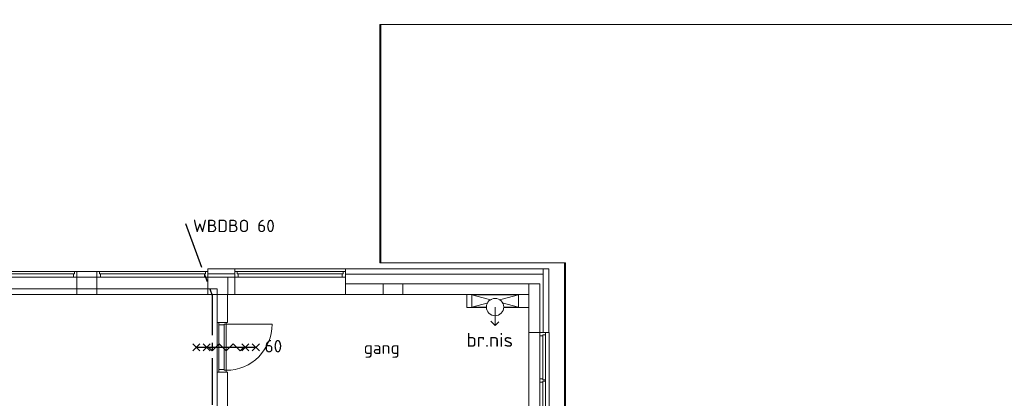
# Model space of a CAD drawing. Header units: millimetres. Extents: x -137512 to 20061, y -42753 to 41926.
# Tile 6 of 29: x -117688 to -97865, y 34297 to 41926. Entities that reach past the tile are written whole.
import ezdxf

# ---------------------------------------------------------------- set-up
doc = ezdxf.new("R2010")
doc.units = ezdxf.units.MM
doc.header["$LTSCALE"] = 100
doc.linetypes.add('B0202', pattern=[28.125, 18.75, -3.125, 3.125, -3.125])
for name, color, linetype in [('AL65_BEVEILIGING', 1, 'Continuous'), ('AT1A_TEKST', 2, 'Continuous'), ('br.compartimentering', 4, 'B0202'), ('TXT25', 2, 'Continuous')]:
    doc.layers.add(name, color=color, linetype=linetype)
doc.layers.add('hulplijn', color=30, linetype='Continuous', plot=False)
doc.layers.add('None', color=7, linetype='Continuous', lineweight=5)
doc.styles.add('03_100', font='isocpeur.ttf')
doc.styles.add('Tekton Plus Regular', font='isocpeur.ttf')

# ---------------------------------------------------------------- blocks, each defined once
blk = doc.blocks.new('Group-133')
at = {"color": 8, "linetype": 'Continuous', "lineweight": 5}
blk.add_wipeout([(-38720.7, 35204.6), (-36490.7, 35204.6), (-36490.7, 35090.6), (-38720.7, 35090.6)], dxfattribs=at).dxf.layer = 'None'
at = {"layer": 'None', "color": 8, "linetype": 'Continuous', "lineweight": 5}
blk.add_lwpolyline([(-38720.7, 35204.6), (-36490.7, 35204.6), (-36490.7, 35090.6), (-38720.7, 35090.6)], close=True, dxfattribs=at)
at = {"color": 8, "linetype": 'Continuous', "lineweight": 5}
blk.add_wipeout([(-38720.7, 35204.6), (-36490.7, 35204.6), (-36490.7, 35090.6), (-38720.7, 35090.6)], dxfattribs=at).dxf.layer = 'None'
at = {"layer": 'None', "color": 8, "linetype": 'Continuous', "lineweight": 5}
blk.add_lwpolyline([(-38720.7, 35204.6), (-36490.7, 35204.6), (-36490.7, 35090.6), (-38720.7, 35090.6)], close=True, dxfattribs=at)
at = {"color": 140, "linetype": 'Continuous', "lineweight": 15}
for points in [[(-38720.7, 35204.6), (-38720.7, 35090.6), (-38652.5, 35090.6), (-38652.5, 35154.6), (-38672.8, 35154.6), (-38672.8, 35204.6)], [(-36490.7, 35204.6), (-36490.7, 35090.6), (-36558.9, 35090.6), (-36558.9, 35154.6), (-36538.6, 35154.6), (-36538.6, 35204.6)]]:
    blk.add_wipeout(points, dxfattribs=at).dxf.layer = 'None'
at = {"layer": 'None', "color": 8, "linetype": 'Continuous', "lineweight": 5}
blk.add_line((-36558.9, 35154.6), (-38672.8, 35154.6), dxfattribs=at)
at = {"layer": 'None', "color": 140, "linetype": 'Continuous', "lineweight": 15}
for points in [[(-38720.7, 35204.6), (-38720.7, 35090.6), (-38652.5, 35090.6), (-38652.5, 35154.6), (-38672.8, 35154.6), (-38672.8, 35204.6)], [(-36490.7, 35204.6), (-36490.7, 35090.6), (-36558.9, 35090.6), (-36558.9, 35154.6), (-36538.6, 35154.6), (-36538.6, 35204.6)]]:
    blk.add_lwpolyline(points, close=True, dxfattribs=at)
blk = doc.blocks.new('Group-134')
at = {"color": 8, "linetype": 'Continuous', "lineweight": 5}
blk.add_wipeout([(-38720.7, 35204.6), (-36490.7, 35204.6), (-36490.7, 34737.1), (-38720.7, 34737.1)], dxfattribs=at).dxf.layer = 'None'
at = {"layer": 'None', "color": 8, "linetype": 'Continuous', "lineweight": 5}
blk.add_lwpolyline([(-38720.7, 35204.6), (-36490.7, 35204.6), (-36490.7, 34737.1), (-38720.7, 34737.1)], close=True, dxfattribs=at)
at = {"color": 140, "linetype": 'Continuous', "lineweight": 15}
blk.add_wipeout([(-39125.7, 35090.1), (-38720.7, 35090.1), (-38720.7, 34737.1), (-39125.7, 34737.1)], dxfattribs=at).dxf.layer = 'None'
at = {"layer": 'None', "color": 140, "linetype": 'Continuous', "lineweight": 15}
blk.add_lwpolyline([(-39125.7, 35090.1), (-38720.7, 35090.1), (-38720.7, 34737.1), (-39125.7, 34737.1)], close=True, dxfattribs=at)
at = {"layer": 'None', "color": 7}
blk.add_blockref('Group-133', (0, 0), dxfattribs=at)
at = {"layer": 'None', "color": 140, "linetype": 'Continuous', "lineweight": 15}
blk.add_line((-39125.7, 35204.1), (-38720.7, 35204.1), dxfattribs=at)
blk = doc.blocks.new('Group-135')
at = {"color": 8, "linetype": 'Continuous', "lineweight": 5}
blk.add_wipeout([(-36085.7, 35204.6), (-33855.7, 35204.6), (-33855.7, 35090.6), (-36085.7, 35090.6)], dxfattribs=at).dxf.layer = 'None'
at = {"layer": 'None', "color": 8, "linetype": 'Continuous', "lineweight": 5}
blk.add_lwpolyline([(-36085.7, 35204.6), (-33855.7, 35204.6), (-33855.7, 35090.6), (-36085.7, 35090.6)], close=True, dxfattribs=at)
at = {"color": 8, "linetype": 'Continuous', "lineweight": 5}
blk.add_wipeout([(-36085.7, 35204.6), (-33855.7, 35204.6), (-33855.7, 35090.6), (-36085.7, 35090.6)], dxfattribs=at).dxf.layer = 'None'
at = {"layer": 'None', "color": 8, "linetype": 'Continuous', "lineweight": 5}
blk.add_lwpolyline([(-36085.7, 35204.6), (-33855.7, 35204.6), (-33855.7, 35090.6), (-36085.7, 35090.6)], close=True, dxfattribs=at)
at = {"color": 140, "linetype": 'Continuous', "lineweight": 15}
for points in [[(-36085.7, 35204.6), (-36085.7, 35090.6), (-36017.5, 35090.6), (-36017.5, 35154.6), (-36037.8, 35154.6), (-36037.8, 35204.6)], [(-33855.7, 35204.6), (-33855.7, 35090.6), (-33923.9, 35090.6), (-33923.9, 35154.6), (-33903.6, 35154.6), (-33903.6, 35204.6)]]:
    blk.add_wipeout(points, dxfattribs=at).dxf.layer = 'None'
at = {"layer": 'None', "color": 8, "linetype": 'Continuous', "lineweight": 5}
blk.add_line((-33923.9, 35154.6), (-36037.8, 35154.6), dxfattribs=at)
at = {"layer": 'None', "color": 140, "linetype": 'Continuous', "lineweight": 15}
for points in [[(-36085.7, 35204.6), (-36085.7, 35090.6), (-36017.5, 35090.6), (-36017.5, 35154.6), (-36037.8, 35154.6), (-36037.8, 35204.6)], [(-33855.7, 35204.6), (-33855.7, 35090.6), (-33923.9, 35090.6), (-33923.9, 35154.6), (-33903.6, 35154.6), (-33903.6, 35204.6)]]:
    blk.add_lwpolyline(points, close=True, dxfattribs=at)
blk = doc.blocks.new('Group-136')
at = {"color": 8, "linetype": 'Continuous', "lineweight": 5}
blk.add_wipeout([(-36085.7, 35204.6), (-33855.7, 35204.6), (-33855.7, 34737.1), (-36085.7, 34737.1)], dxfattribs=at).dxf.layer = 'None'
at = {"layer": 'None', "color": 8, "linetype": 'Continuous', "lineweight": 5}
blk.add_lwpolyline([(-36085.7, 35204.6), (-33855.7, 35204.6), (-33855.7, 34737.1), (-36085.7, 34737.1)], close=True, dxfattribs=at)
at = {"color": 140, "linetype": 'Continuous', "lineweight": 15}
blk.add_wipeout([(-36490.7, 35090.1), (-36085.7, 35090.1), (-36085.7, 34737.1), (-36490.7, 34737.1)], dxfattribs=at).dxf.layer = 'None'
at = {"layer": 'None', "color": 140, "linetype": 'Continuous', "lineweight": 15}
blk.add_lwpolyline([(-36490.7, 35090.1), (-36085.7, 35090.1), (-36085.7, 34737.1), (-36490.7, 34737.1)], close=True, dxfattribs=at)
at = {"layer": 'None', "color": 7}
blk.add_blockref('Group-135', (0, 0), dxfattribs=at)
at = {"layer": 'None', "color": 140, "linetype": 'Continuous', "lineweight": 15}
blk.add_line((-36490.7, 35204.1), (-36085.7, 35204.1), dxfattribs=at)
blk = doc.blocks.new('Group-137')
at = {"color": 8, "linetype": 'Continuous', "lineweight": 5}
blk.add_wipeout([(-33310.7, 35204.6), (-31080.7, 35204.6), (-31080.7, 35090.6), (-33310.7, 35090.6)], dxfattribs=at).dxf.layer = 'None'
at = {"layer": 'None', "color": 8, "linetype": 'Continuous', "lineweight": 5}
blk.add_lwpolyline([(-33310.7, 35204.6), (-31080.7, 35204.6), (-31080.7, 35090.6), (-33310.7, 35090.6)], close=True, dxfattribs=at)
at = {"color": 8, "linetype": 'Continuous', "lineweight": 5}
blk.add_wipeout([(-33310.7, 35204.6), (-31080.7, 35204.6), (-31080.7, 35090.6), (-33310.7, 35090.6)], dxfattribs=at).dxf.layer = 'None'
at = {"layer": 'None', "color": 8, "linetype": 'Continuous', "lineweight": 5}
blk.add_lwpolyline([(-33310.7, 35204.6), (-31080.7, 35204.6), (-31080.7, 35090.6), (-33310.7, 35090.6)], close=True, dxfattribs=at)
at = {"color": 140, "linetype": 'Continuous', "lineweight": 15}
for points in [[(-33310.7, 35204.6), (-33310.7, 35090.6), (-33242.5, 35090.6), (-33242.5, 35154.6), (-33262.8, 35154.6), (-33262.8, 35204.6)], [(-31080.7, 35204.6), (-31080.7, 35090.6), (-31148.9, 35090.6), (-31148.9, 35154.6), (-31128.6, 35154.6), (-31128.6, 35204.6)]]:
    blk.add_wipeout(points, dxfattribs=at).dxf.layer = 'None'
at = {"layer": 'None', "color": 8, "linetype": 'Continuous', "lineweight": 5}
blk.add_line((-31148.9, 35154.6), (-33262.8, 35154.6), dxfattribs=at)
at = {"layer": 'None', "color": 140, "linetype": 'Continuous', "lineweight": 15}
for points in [[(-33310.7, 35204.6), (-33310.7, 35090.6), (-33242.5, 35090.6), (-33242.5, 35154.6), (-33262.8, 35154.6), (-33262.8, 35204.6)], [(-31080.7, 35204.6), (-31080.7, 35090.6), (-31148.9, 35090.6), (-31148.9, 35154.6), (-31128.6, 35154.6), (-31128.6, 35204.6)]]:
    blk.add_lwpolyline(points, close=True, dxfattribs=at)
blk = doc.blocks.new('Group-138')
at = {"color": 8, "linetype": 'Continuous', "lineweight": 5}
blk.add_wipeout([(-27390.7, 33977.1), (-26984.7, 33977.1), (-26984.7, 31787.1), (-27390.7, 31787.1)], dxfattribs=at).dxf.layer = 'None'
at = {"layer": 'None', "color": 8, "linetype": 'Continuous', "lineweight": 5}
blk.add_lwpolyline([(-27390.7, 33977.1), (-26984.7, 33977.1), (-26984.7, 31787.1), (-27390.7, 31787.1)], close=True, dxfattribs=at)
at = {"color": 8, "linetype": 'Continuous', "lineweight": 5}
blk.add_wipeout([(-27170.7, 33977.1), (-27056.7, 33977.1), (-27056.7, 31787.1), (-27170.7, 31787.1)], dxfattribs=at).dxf.layer = 'None'
at = {"layer": 'None', "color": 8, "linetype": 'Continuous', "lineweight": 5}
blk.add_lwpolyline([(-27170.7, 33977.1), (-27056.7, 33977.1), (-27056.7, 31787.1), (-27170.7, 31787.1)], close=True, dxfattribs=at)
at = {"color": 8, "linetype": 'Continuous', "lineweight": 5}
blk.add_wipeout([(-27170.7, 33977.1), (-27056.7, 33977.1), (-27056.7, 31787.1), (-27170.7, 31787.1)], dxfattribs=at).dxf.layer = 'None'
at = {"layer": 'None', "color": 8, "linetype": 'Continuous', "lineweight": 5}
blk.add_lwpolyline([(-27170.7, 33977.1), (-27056.7, 33977.1), (-27056.7, 31787.1), (-27170.7, 31787.1)], close=True, dxfattribs=at)
at = {"color": 140, "linetype": 'Continuous', "lineweight": 15}
for points in [[(-27056.7, 33977.1), (-27170.7, 33977.1), (-27170.7, 33910.1), (-27106.7, 33910.1), (-27106.7, 33930.1), (-27056.7, 33930.1)], [(-27056.7, 31787.1), (-27170.7, 31787.1), (-27170.7, 31854.1), (-27106.7, 31854.1), (-27106.7, 31834.1), (-27056.7, 31834.1)]]:
    blk.add_wipeout(points, dxfattribs=at).dxf.layer = 'None'
at = {"layer": 'None', "color": 8, "linetype": 'Continuous', "lineweight": 5}
blk.add_line((-27106.7, 31854.1), (-27106.7, 33930.1), dxfattribs=at)
at = {"layer": 'None', "color": 140, "linetype": 'Continuous', "lineweight": 15}
for points in [[(-27056.7, 33977.1), (-27170.7, 33977.1), (-27170.7, 33910.1), (-27106.7, 33910.1), (-27106.7, 33930.1), (-27056.7, 33930.1)], [(-27056.7, 31787.1), (-27170.7, 31787.1), (-27170.7, 31854.1), (-27106.7, 31854.1), (-27106.7, 31834.1), (-27056.7, 31834.1)]]:
    blk.add_lwpolyline(points, close=True, dxfattribs=at)
at = {"color": 140, "linetype": 'Continuous', "lineweight": 15}
blk.add_wipeout([(-27056.7, 32997.1), (-27056.7, 33024.1), (-27106.7, 33024.1), (-27106.7, 33044.1), (-27170.7, 33044.1), (-27170.7, 32977.1), (-27106.7, 32977.1), (-27106.7, 32997.1)], dxfattribs=at).dxf.layer = 'None'
at = {"layer": 'None', "color": 140, "linetype": 'Continuous', "lineweight": 15}
blk.add_lwpolyline([(-27056.7, 32997.1), (-27056.7, 33024.1), (-27106.7, 33024.1), (-27106.7, 33044.1), (-27170.7, 33044.1), (-27170.7, 32977.1), (-27106.7, 32977.1), (-27106.7, 32997.1)], close=True, dxfattribs=at)
blk = doc.blocks.new('Group-145')
at = {"color": 140, "linetype": 'Continuous', "lineweight": 15}
blk.add_wipeout([(-28640.7, 34737.1), (-27390.7, 34737.1), (-27390.7, 34477.1), (-28640.7, 34477.1)], dxfattribs=at).dxf.layer = 'None'
at = {"layer": 'None', "color": 140, "linetype": 'Continuous', "lineweight": 15}
blk.add_lwpolyline([(-28640.7, 34737.1), (-27390.7, 34737.1), (-27390.7, 34477.1), (-28640.7, 34477.1)], close=True, dxfattribs=at)
at = {"color": 140, "linetype": 'Continuous', "lineweight": 15}
blk.add_wipeout([(-28540.7, 34737.1), (-27600.7, 34737.1), (-27600.7, 34477.1), (-28540.7, 34477.1)], dxfattribs=at).dxf.layer = 'None'
at = {"layer": 'None', "color": 140, "linetype": 'Continuous', "lineweight": 15}
blk.add_lwpolyline([(-28540.7, 34737.1), (-27600.7, 34737.1), (-27600.7, 34477.1), (-28540.7, 34477.1)], close=True, dxfattribs=at)
blk = doc.blocks.new('Group-150')
at = {"layer": 'None', "color": 140, "linetype": 'Continuous', "lineweight": 15}
for q in [(-28159, 34201), (-27997, 34187)]:
    blk.add_line((-28071, 34113), q, dxfattribs=at)
at = {"layer": 'None', "color": 8, "insert": (-28647, 33966), "char_height": 279.7, "attachment_point": 1, "line_spacing_factor": 0.976858, "style": 'Tekton Plus Regular'}
blk.add_mtext('br.nis', dxfattribs=at)
at = {"color": 140, "linetype": 'Continuous', "lineweight": 15}
blk.add_wipeout([(-28541, 34737), (-27601, 34737), (-27601, 34487), (-28541, 34487)], dxfattribs=at).dxf.layer = 'None'
at = {"layer": 'None', "color": 8, "linetype": 'Continuous', "lineweight": 5}
for p, q in [((-28541, 34487), (-27601, 34737)), ((-28541, 34737), (-27601, 34487))]:
    blk.add_line(p, q, dxfattribs=at)
at = {"layer": 'None', "color": 140, "linetype": 'Continuous', "lineweight": 15}
blk.add_lwpolyline([(-28541, 34737), (-27601, 34737), (-27601, 34487), (-28541, 34487)], close=True, dxfattribs=at)
at = {"color": 140, "linetype": 'Continuous', "lineweight": 15}
blk.add_wipeout([(-28052, 34313), (-28181, 34351), (-28245, 34469), (-28207, 34597), (-28089, 34661), (-27961, 34623), (-27897, 34505), (-27935, 34377)], dxfattribs=at).dxf.layer = 'None'
at = {"layer": 'None', "color": 140, "linetype": 'Continuous', "lineweight": 15}
blk.add_line((-28071, 34487), (-28071, 34113), dxfattribs=at)
blk.add_circle((-28071, 34487), 175, dxfattribs=at)
blk = doc.blocks.new('60min br.w.')
at = {"layer": 'AL65_BEVEILIGING'}
for p, q in [((-671, 71), (-529, -71)), ((-671, -71), (-529, 71)), ((-600, 0), (600, 0)), ((-461, 71), (-319, -71)), ((-461, -71), (-319, 71)), ((319, -71), (461, 71)), ((319, 71), (461, -71)), ((529, -71), (671, 71)), ((529, 71), (671, -71))]:
    blk.add_line(p, q, dxfattribs=at)
blk.add_lwpolyline([(-351, 0), (-280, -71), (-139, 71), (3, -71), (144, 71), (286, -71), (356, 0)], dxfattribs=at)
at = {"layer": 'AL65_BEVEILIGING', "style": '03_100'}
blk.add_text('60', height=250, dxfattribs=at).set_placement((777, -104))

msp = doc.modelspace()

# ---------------------------------------------------------------- block references
at = {"layer": 'None', "color": 7}
msp.add_blockref('Group-134', (-80046.3, 1648.3), dxfattribs=at)

# ---------------------------------------------------------------- texts
at = {"layer": 'AT1A_TEKST', "style": '03_100'}
msp.add_text('WBDBO 60', height=250, dxfattribs=at).set_placement((-114200.1, 37645.4))

# ---------------------------------------------------------------- wipeouts: each hides what was drawn before it
at = {"color": 8, "linetype": 'Continuous', "lineweight": 5}
msp.add_wipeout([(-86157.2, 41926), (-86157.2, 7136), (-86280, 7136), (-92120, 7136), (-92410, 7136), (-92410, -1775.2), (-92410, -3249), (-92510, -3249), (-98312.8, -3249), (-98312.8, -3149), (-92510, -3149), (-92510, -2010.8), (-92510, -1775.2), (-92510, 7136), (-92510, 7236), (-92410, 7236), (-88449.2, 7236), (-86782.1, 7236), (-86701.4, 7236), (-86380, 7236), (-86280, 7236), (-86257.2, 7236), (-86257.2, 7347.8), (-86257.2, 41826), (-98312.8, 41826), (-98312.8, 41926)], dxfattribs=at).dxf.layer = 'None'
at = {"color": 140, "linetype": 'Continuous', "lineweight": 15}
for points in [[(-113712, 36385.4), (-113712, 35826.4), (-113502, 35826.4), (-113502, 36385.4)], [(-113502, 34826.4), (-113712, 34826.4), (-113712, 34057.4), (-113502, 34057.4)]]:
    msp.add_wipeout(points, dxfattribs=at).dxf.layer = 'None'

# ---------------------------------------------------------------- next in the draw order: linework, layer by layer
at = {"layer": 'None', "color": 140, "linetype": 'Continuous', "lineweight": 15}
for points in [[(-113712, 36385.4), (-113712, 35826.4), (-113502, 35826.4), (-113502, 36385.4)], [(-113502, 34826.4), (-113712, 34826.4), (-113712, 34057.4), (-113502, 34057.4)]]:
    msp.add_lwpolyline(points, close=True, dxfattribs=at)

# ---------------------------------------------------------------- next in the draw order: block references
at = {"layer": 'None', "color": 7}
msp.add_blockref('Group-136', (-80046.3, 1648.3), dxfattribs=at)

# ---------------------------------------------------------------- next in the draw order: wipeouts: each hides what was drawn before it
at = {"color": 8, "linetype": 'Continuous', "lineweight": 5}
msp.add_wipeout([(-98312.8, 41926), (-98312.8, 41826), (-110417.2, 41826), (-110417.2, 37026), (-106697.2, 37026), (-106697.2, 23795.5), (-110417.2, 23795.5), (-110417.2, -1049), (-99447.2, -1049), (-99447.2, -1775.2), (-99447.2, -3149), (-98312.8, -3149), (-98312.8, -3249), (-99547.2, -3249), (-99547.2, -1775.2), (-99547.2, -1149), (-110517.2, -1149), (-110517.2, 23895.5), (-106822.2, 23895.5), (-106822.2, 36926), (-110517.2, 36926), (-110517.2, 41926)], dxfattribs=at).dxf.layer = 'None'

# ---------------------------------------------------------------- next in the draw order: linework, layer by layer
at = {"layer": 'None', "color": 8, "linetype": 'Continuous', "lineweight": 5, "flags": 128}
msp.add_lwpolyline([(-86257.2, 7236), (-86280, 7236), (-86380, 7236), (-86701.4, 7236), (-86782.1, 7236), (-88449.2, 7236), (-92410, 7236), (-92510, 7236), (-92510, 7136), (-92510, -1775.2), (-92510, -2010.8), (-92510, -3149), (-99447.2, -3149), (-99447.2, -1775.2), (-99447.2, -1049), (-110417.2, -1049), (-110417.2, 23795.5), (-106697.2, 23795.5), (-106697.2, 37026), (-110417.2, 37026), (-110417.2, 41826), (-86257.2, 41826), (-86257.2, 7347.8)], close=True, dxfattribs=at)

# ---------------------------------------------------------------- next in the draw order: wipeouts: each hides what was drawn before it
at = {"color": 140, "linetype": 'Continuous', "lineweight": 15}
for points in [[(-113902, 36738.4), (-113497, 36738.4), (-113497, 36385.4), (-113902, 36385.4)], [(-113679.5, 35826.4), (-113679.5, 34826.4), (-113534.5, 34826.4), (-113534.5, 35826.4)]]:
    msp.add_wipeout(points, dxfattribs=at).dxf.layer = 'None'

# ---------------------------------------------------------------- next in the draw order: linework, layer by layer
at = {"layer": 'None', "color": 140, "linetype": 'Continuous', "lineweight": 15}
for points in [[(-113902, 36738.4), (-113497, 36738.4), (-113497, 36385.4), (-113902, 36385.4)], [(-113679.5, 35826.4), (-113679.5, 34826.4), (-113534.5, 34826.4), (-113534.5, 35826.4)]]:
    msp.add_lwpolyline(points, close=True, dxfattribs=at)

# ---------------------------------------------------------------- next in the draw order: wipeouts: each hides what was drawn before it
at = {"color": 8, "linetype": 'Continuous', "lineweight": 5}
for points in [[(-110223.9, 37386.7), (-109662.9, 37386.7), (-109662.9, 37615.3), (-110223.9, 37615.3)], [(-106565.1, 34747.9), (-104559.6, 34747.9), (-104559.6, 35205.8), (-106565.1, 35205.8)]]:
    msp.add_wipeout(points, dxfattribs=at).dxf.layer = 'None'
at = {"color": 140, "linetype": 'Continuous', "lineweight": 15}
for points in [[(-107147, 36905.4), (-111127, 36905.4), (-111127, 36795.4), (-107147.1, 36795.4)], [(-107437, 36385.4), (-107437, 36605.4), (-111127, 36605.4), (-111127, 36385.4)]]:
    msp.add_wipeout(points, dxfattribs=at).dxf.layer = 'None'
at = {"color": 43, "linetype": 'Continuous', "lineweight": 9}
msp.add_wipeout([(-110761.8, 34859.1), (-109529.9, 34859.1), (-109529.9, 35544.9), (-110761.8, 35544.9)], dxfattribs=at).dxf.layer = 'None'

# ---------------------------------------------------------------- next in the draw order: linework, layer by layer
at = {"layer": 'None', "color": 140, "linetype": 'Continuous', "lineweight": 15}
for points in [[(-107147, 36905.4), (-111127, 36905.4), (-111127, 36795.4), (-107147.1, 36795.4)], [(-107437, 36385.4), (-107437, 36605.4), (-111127, 36605.4), (-111127, 36385.4)]]:
    msp.add_lwpolyline(points, close=True, dxfattribs=at)

# ---------------------------------------------------------------- next in the draw order: texts
at = {"layer": 'TXT25', "insert": (-110761.8, 35440.8), "char_height": 250, "attachment_point": 1, "line_spacing_factor": 0.976858, "style": '03_100'}
msp.add_mtext('gang', dxfattribs=at)

# ---------------------------------------------------------------- next in the draw order: wipeouts: each hides what was drawn before it
at = {"color": 140, "linetype": 'Continuous', "lineweight": 15}
for points in [[(-113679.5, 35826.4), (-113679.5, 35776.4), (-113534.5, 35776.4), (-113534.5, 35826.4)], [(-113679.5, 34876.4), (-113679.5, 34826.4), (-113534.5, 34826.4), (-113534.5, 34876.4)]]:
    msp.add_wipeout(points, dxfattribs=at).dxf.layer = 'None'

# ---------------------------------------------------------------- next in the draw order: linework, layer by layer
at = {"layer": 'hulplijn', "linetype": 'Continuous', "lineweight": 0}
msp.add_lwpolyline([(-134787, 36505.4), (-113712, 36505.4), (-113712, 24290.4), (-134787, 24290.4)], close=True, dxfattribs=at)
at = {"layer": 'None', "color": 140, "linetype": 'Continuous', "lineweight": 15}
for points in [[(-113679.5, 35826.4), (-113679.5, 35776.4), (-113534.5, 35776.4), (-113534.5, 35826.4)], [(-113679.5, 34876.4), (-113679.5, 34826.4), (-113534.5, 34826.4), (-113534.5, 34876.4)]]:
    msp.add_lwpolyline(points, close=True, dxfattribs=at)

# ---------------------------------------------------------------- next in the draw order: wipeouts: each hides what was drawn before it
at = {"color": 8, "linetype": 'Continuous', "lineweight": 5}
msp.add_wipeout([(-113357, 36852.9), (-111127, 36852.9), (-111127, 36385.4), (-113357, 36385.4)], dxfattribs=at).dxf.layer = 'None'
at = {"color": 140, "linetype": 'Continuous', "lineweight": 15}
for points in [[(-110372.2, 36605.4), (-109972.2, 36605.4), (-109972.2, 36385.4), (-110372.2, 36385.4)], [(-107437, 36605.4), (-107437, 36383.3), (-107437, 24873.2), (-107437, 24671.3), (-107437, 24267.4), (-107217, 24267.4), (-107217, 36605.4)]]:
    msp.add_wipeout(points, dxfattribs=at).dxf.layer = 'None'

# ---------------------------------------------------------------- next in the draw order: linework, layer by layer
at = {"layer": 'None', "color": 8, "linetype": 'Continuous', "lineweight": 5}
msp.add_lwpolyline([(-113357, 36852.9), (-111127, 36852.9), (-111127, 36385.4), (-113357, 36385.4)], close=True, dxfattribs=at)
at = {"layer": 'None', "color": 140, "linetype": 'Continuous', "lineweight": 15}
for points in [[(-110372.2, 36605.4), (-109972.2, 36605.4), (-109972.2, 36385.4), (-110372.2, 36385.4)], [(-107437, 36605.4), (-107437, 36383.3), (-107437, 24873.2), (-107437, 24671.3), (-107437, 24267.4), (-107217, 24267.4), (-107217, 36605.4)]]:
    msp.add_lwpolyline(points, close=True, dxfattribs=at)

# ---------------------------------------------------------------- next in the draw order: wipeouts: each hides what was drawn before it
at = {"color": 140, "linetype": 'Continuous', "lineweight": 15}
msp.add_wipeout([(-113574.5, 35791.4), (-113574.5, 34861.4), (-113534.5, 34861.4), (-113534.5, 35791.4)], dxfattribs=at).dxf.layer = 'None'

# ---------------------------------------------------------------- next in the draw order: linework, layer by layer
at = {"layer": 'None', "color": 8, "linetype": 'Continuous', "lineweight": 5}
msp.add_line((-113534.5, 35791.4), (-112604.9, 35791.4), dxfattribs=at)
at = {"layer": 'None', "color": 140, "linetype": 'Continuous', "lineweight": 15}
msp.add_lwpolyline([(-113574.5, 35791.4), (-113574.5, 34861.4), (-113534.5, 34861.4), (-113534.5, 35791.4)], close=True, dxfattribs=at)
at = {"layer": 'None', "color": 8, "linetype": 'Continuous', "lineweight": 5}
msp.add_arc((-113534.5, 35791.4), 930, 270, 0, dxfattribs=at)

# ---------------------------------------------------------------- next in the draw order: block references
at = {"layer": 'AL65_BEVEILIGING'}
msp.add_blockref('60min br.w.', (-113534.5, 35326.4), dxfattribs=at)
at = {"layer": 'None', "color": 7}
msp.add_blockref('Group-145', (-80046.3, 1648.3), dxfattribs=at)

# ---------------------------------------------------------------- next in the draw order: wipeouts: each hides what was drawn before it
at = {"color": 140, "linetype": 'Continuous', "lineweight": 15}
for points in [[(-107037, 36792), (-107037, 36905.4), (-107147, 36905.4), (-107147, 36792), (-107147, 36492.3), (-107147, 24000.4), (-107037, 24000.4)], [(-113497, 36738.4), (-113357, 36738.4), (-113357, 36385.4), (-113497, 36385.4)]]:
    msp.add_wipeout(points, dxfattribs=at).dxf.layer = 'None'

# ---------------------------------------------------------------- next in the draw order: linework, layer by layer
at = {"layer": 'None', "color": 140, "linetype": 'Continuous', "lineweight": 15}
for points in [[(-107037, 36792), (-107037, 36905.4), (-107147, 36905.4), (-107147, 36792), (-107147, 36492.3), (-107147, 24000.4), (-107037, 24000.4)], [(-113497, 36738.4), (-113357, 36738.4), (-113357, 36385.4), (-113497, 36385.4)]]:
    msp.add_lwpolyline(points, close=True, dxfattribs=at)

# ---------------------------------------------------------------- next in the draw order: block references
at = {"layer": 'None', "color": 7}
msp.add_blockref('Group-150', (-80046.3, 1648.3), dxfattribs=at)

# ---------------------------------------------------------------- next in the draw order: block references
for name in ['Group-137', 'Group-138']:
    msp.add_blockref(name, (-80046.3, 1648.3), dxfattribs=at)

# ---------------------------------------------------------------- next in the draw order: linework, layer by layer
at = {"layer": 'None', "color": 8, "linetype": 'Continuous', "lineweight": 5}
msp.add_line((-111127, 36905.4), (-113902, 36905.4), dxfattribs=at)
msp.add_lwpolyline([(-99470, -1775.2), (-99470, -1049), (-110440, -1049), (-110440, 23795.5), (-106720, 23795.5), (-106720, 37026), (-110440, 37026), (-110440, 41826), (-86280, 41826), (-86280, 7670.6), (-86280, 7347.8), (-86280, 7236), (-92410, 7236), (-92410, -1775.2), (-92410, -3149), (-99470, -3149)], close=True, dxfattribs=at)

# ---------------------------------------------------------------- next in the draw order: wipeouts: each hides what was drawn before it
at = {"color": 140, "linetype": 'Continuous', "lineweight": 15}
msp.add_wipeout([(-113902, 36905.4), (-113357, 36905.4), (-113357, 36805.4), (-113902, 36805.4)], dxfattribs=at).dxf.layer = 'None'

# ---------------------------------------------------------------- next in the draw order: linework, layer by layer
at = {"layer": 'br.compartimentering', "color": 4, "linetype": 'B0202', "ltscale": 0.5, "flags": 128}
msp.add_lwpolyline([(-114351.1, 37819.3), (-113812, 36367.4), (-113812, 33957.4), (-110037, 33957.4), (-110037, 24250.9), (-109489.9, 22635.1)], dxfattribs=at)
at = {"layer": 'None', "color": 140, "linetype": 'Continuous', "lineweight": 15}
msp.add_lwpolyline([(-113902, 36905.4), (-113357, 36905.4), (-113357, 36805.4), (-113902, 36805.4)], close=True, dxfattribs=at)

doc.saveas('drawing.dxf')
